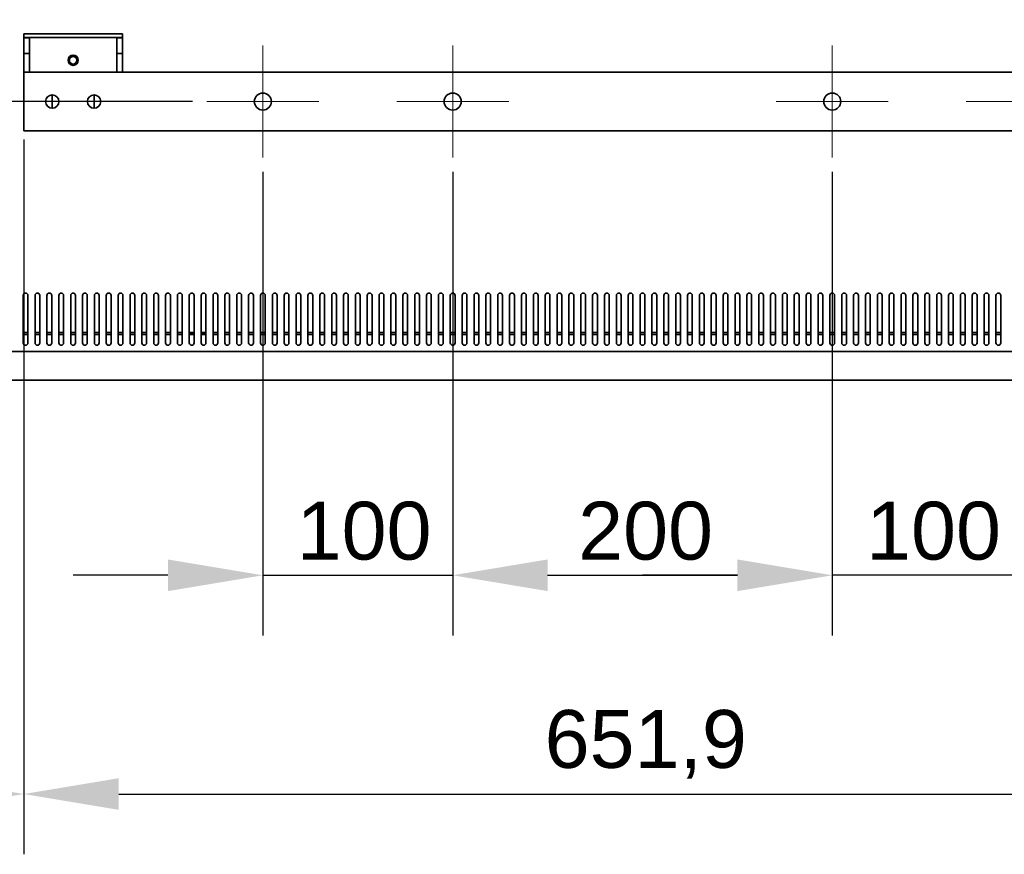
# Model space of a CAD drawing. Header units: millimetres. Extents: x 0 to 4200, y 0 to 2970.
# Tile 18 of 22: x 2952 to 3471, y 1617 to 2056. Entities that reach past the tile are written whole.
import ezdxf

# ---------------------------------------------------------------- set-up
doc = ezdxf.new("R2010")
doc.units = ezdxf.units.MM
doc.header["$LTSCALE"] = 10
for name, color, linetype, lineweight in [('Bemaßungen(ISO)', 7, 'Continuous', 18), ('Mittelpunktmarkierung(ISO)', 7, 'Continuous', 18), ('Sichtbare Kanten(ISO)', 7, 'Continuous', 35)]:
    doc.layers.add(name, color=color, linetype=linetype, lineweight=lineweight)
doc.styles.add('Aktuell-ISOGroßer Text', font='arial.ttf')
doc.dimstyles.new('X.XXXGroßer Text', dxfattribs={"dimscale": 10, "dimtxt": 3.048, "dimasz": 5, "dimexe": 3.175, "dimexo": 0.75, "dimgap": 0.762, "dimtad": 1, "dimdec": 1, "dimrnd": 1e-08, "dimzin": 12, "dimtxsty": 'Aktuell-ISOGroßer Text', "dimcen": 0.09, "dimdle": 10, "dimclrd": 256, "dimclre": 256, "dimclrt": 7, "dimadec": 0, "dimazin": 3, "dimtfac": 0.656168, "dimtdec": 1, "dimtmove": 0, "dimatfit": 3, "dimfxl": 1, "dimtolj": 1, "dimlwd": 25, "dimlwe": 25, "dimarcsym": 0})

# ---------------------------------------------------------------- blocks, each defined once
blk = doc.blocks.new('*D15')
at = {"layer": 'Bemaßungen(ISO)', "color": 250, "linetype": 'Continuous', "lineweight": 25, "true_color": 0x3f3f3f, "transparency": 16777216}
for p, q in [((3043.18, 2413.34), (2542.23, 2413.34)), ((2573.98, 2363.34), (2573.98, 2063.34)), ((3043.18, 2013.34), (2542.23, 2013.34))]:
    blk.add_line(p, q, dxfattribs=at)
at = {"layer": 'Bemaßungen(ISO)', "color": 250, "linetype": 'Continuous', "true_color": 0x3f3f3f, "transparency": 16777216}
for points in [[(2565.65, 2363.34), (2582.32, 2363.34), (2573.98, 2413.34)], [(2565.65, 2063.34), (2582.32, 2063.34), (2573.98, 2013.34)]]:
    blk.add_solid(points, dxfattribs=at)
at = {"layer": 'Defpoints', "color": 0, "linetype": 'Continuous', "transparency": 16777216}
for p in [(3050.68, 2413.34), (2573.98, 2013.34), (3050.68, 2013.34)]:
    blk.add_point(p, dxfattribs=at)
at = {"layer": 'Bemaßungen(ISO)', "color": 7, "linetype": 'Continuous', "lineweight": 25, "transparency": 16777216, "insert": (2535.24, 2179.11), "char_height": 30.48, "attachment_point": 1, "rotation": 90, "style": 'Aktuell-ISOGroßer Text'}
blk.add_mtext('\\A1;400', dxfattribs=at)
blk = doc.blocks.new('*D16')
at = {"layer": 'Bemaßungen(ISO)', "color": 250, "linetype": 'Continuous', "lineweight": 25, "true_color": 0x3f3f3f, "transparency": 16777216}
for p, q in [((2573.98, 2063.34), (2573.98, 2113.34)), ((3043.18, 2013.34), (2542.23, 2013.34)), ((2573.98, 2013.34), (2573.98, 1963.34)), ((2573.98, 1916.64), (2573.98, 1963.34)), ((2573.98, 1866.64), (2573.98, 1916.64)), ((2666.48, 1866.64), (2542.23, 1866.64)), ((2573.98, 1816.64), (2573.98, 1766.64))]:
    blk.add_line(p, q, dxfattribs=at)
at = {"layer": 'Bemaßungen(ISO)', "color": 250, "linetype": 'Continuous', "true_color": 0x3f3f3f, "transparency": 16777216}
for points in [[(2565.65, 2063.34), (2582.32, 2063.34), (2573.98, 2013.34)], [(2565.65, 1816.64), (2582.32, 1816.64), (2573.98, 1866.64)]]:
    blk.add_solid(points, dxfattribs=at)
at = {"layer": 'Defpoints', "color": 0, "linetype": 'Continuous', "transparency": 16777216}
for p in [(2573.98, 2013.34), (3050.68, 2013.34), (2673.98, 1866.64)]:
    blk.add_point(p, dxfattribs=at)
at = {"layer": 'Bemaßungen(ISO)', "color": 7, "linetype": 'Continuous', "lineweight": 25, "transparency": 16777216, "insert": (2529.73, 1890), "char_height": 30.48, "attachment_point": 1, "rotation": 90, "style": 'Aktuell-ISOGroßer Text'}
blk.add_mtext('\\A1;146,7', dxfattribs=at)
blk = doc.blocks.new('*D17')
at = {"layer": 'Bemaßungen(ISO)', "color": 250, "linetype": 'Continuous', "lineweight": 25, "true_color": 0x3f3f3f, "transparency": 16777216}
for p, q in [((3080.18, 1976.34), (3080.18, 1732.09)), ((3180.18, 1976.34), (3180.18, 1732.09)), ((3030.18, 1763.84), (2980.18, 1763.84)), ((3080.18, 1763.84), (3180.18, 1763.84)), ((3230.18, 1763.84), (3280.18, 1763.84))]:
    blk.add_line(p, q, dxfattribs=at)
at = {"layer": 'Bemaßungen(ISO)', "color": 250, "linetype": 'Continuous', "true_color": 0x3f3f3f, "transparency": 16777216}
for points in [[(3030.18, 1772.17), (3030.18, 1755.51), (3080.18, 1763.84)], [(3230.18, 1772.17), (3230.18, 1755.51), (3180.18, 1763.84)]]:
    blk.add_solid(points, dxfattribs=at)
at = {"layer": 'Defpoints', "color": 0, "linetype": 'Continuous', "transparency": 16777216}
for p in [(3080.18, 1983.84), (3180.18, 1983.84), (3180.18, 1763.84)]:
    blk.add_point(p, dxfattribs=at)
at = {"layer": 'Bemaßungen(ISO)', "color": 7, "linetype": 'Continuous', "lineweight": 25, "transparency": 16777216, "insert": (3098, 1802.58), "char_height": 30.48, "attachment_point": 1, "style": 'Aktuell-ISOGroßer Text'}
blk.add_mtext('\\A1;100', dxfattribs=at)
blk = doc.blocks.new('*D18')
at = {"layer": 'Bemaßungen(ISO)', "color": 250, "linetype": 'Continuous', "lineweight": 25, "true_color": 0x3f3f3f, "transparency": 16777216}
for p, q in [((3180.18, 1976.34), (3180.18, 1732.09)), ((3380.18, 1976.34), (3380.18, 1732.09)), ((3230.18, 1763.84), (3330.18, 1763.84))]:
    blk.add_line(p, q, dxfattribs=at)
at = {"layer": 'Bemaßungen(ISO)', "color": 250, "linetype": 'Continuous', "true_color": 0x3f3f3f, "transparency": 16777216}
for points in [[(3230.18, 1772.17), (3230.18, 1755.51), (3180.18, 1763.84)], [(3330.18, 1772.17), (3330.18, 1755.51), (3380.18, 1763.84)]]:
    blk.add_solid(points, dxfattribs=at)
at = {"layer": 'Defpoints', "color": 0, "linetype": 'Continuous', "transparency": 16777216}
for p in [(3180.18, 1983.84), (3380.18, 1983.84), (3380.18, 1763.84)]:
    blk.add_point(p, dxfattribs=at)
at = {"layer": 'Bemaßungen(ISO)', "color": 7, "linetype": 'Continuous', "lineweight": 25, "transparency": 16777216, "insert": (3246.3, 1802.58), "char_height": 30.48, "attachment_point": 1, "style": 'Aktuell-ISOGroßer Text'}
blk.add_mtext('\\A1;200', dxfattribs=at)
blk = doc.blocks.new('*D19')
at = {"layer": 'Bemaßungen(ISO)', "color": 250, "linetype": 'Continuous', "lineweight": 25, "true_color": 0x3f3f3f, "transparency": 16777216}
for p, q in [((3380.18, 1976.34), (3380.18, 1732.09)), ((3480.18, 1976.34), (3480.18, 1732.09)), ((3330.18, 1763.84), (3280.18, 1763.84)), ((3480.18, 1763.84), (3380.18, 1763.84)), ((3530.18, 1763.84), (3580.18, 1763.84))]:
    blk.add_line(p, q, dxfattribs=at)
at = {"layer": 'Bemaßungen(ISO)', "color": 250, "linetype": 'Continuous', "true_color": 0x3f3f3f, "transparency": 16777216}
for points in [[(3330.18, 1772.17), (3330.18, 1755.51), (3380.18, 1763.84)], [(3530.18, 1772.17), (3530.18, 1755.51), (3480.18, 1763.84)]]:
    blk.add_solid(points, dxfattribs=at)
at = {"layer": 'Defpoints', "color": 0, "linetype": 'Continuous', "transparency": 16777216}
for p in [(3380.18, 1983.84), (3480.18, 1983.84), (3380.18, 1763.84)]:
    blk.add_point(p, dxfattribs=at)
at = {"layer": 'Bemaßungen(ISO)', "color": 7, "linetype": 'Continuous', "lineweight": 25, "transparency": 16777216, "insert": (3398, 1802.58), "char_height": 30.48, "attachment_point": 1, "style": 'Aktuell-ISOGroßer Text'}
blk.add_mtext('\\A1;100', dxfattribs=at)
blk = doc.blocks.new('*D20')
at = {"layer": 'Bemaßungen(ISO)', "color": 250, "linetype": 'Continuous', "lineweight": 25, "true_color": 0x3f3f3f, "transparency": 16777216}
for p, q in [((2954.23, 1993.34), (2954.23, 1616.89)), ((2671.48, 1861.14), (2671.48, 1616.89)), ((2721.48, 1648.64), (2904.23, 1648.64))]:
    blk.add_line(p, q, dxfattribs=at)
at = {"layer": 'Bemaßungen(ISO)', "color": 250, "linetype": 'Continuous', "true_color": 0x3f3f3f, "transparency": 16777216}
for points in [[(2721.48, 1656.97), (2721.48, 1640.31), (2671.48, 1648.64)], [(2904.23, 1656.97), (2904.23, 1640.31), (2954.23, 1648.64)]]:
    blk.add_solid(points, dxfattribs=at)
at = {"layer": 'Defpoints', "color": 0, "linetype": 'Continuous', "transparency": 16777216}
for p in [(2954.23, 2000.84), (2671.48, 1868.64), (2954.23, 1648.64)]:
    blk.add_point(p, dxfattribs=at)
at = {"layer": 'Bemaßungen(ISO)', "color": 7, "linetype": 'Continuous', "lineweight": 25, "transparency": 16777216, "insert": (2761.17, 1692.89), "char_height": 30.48, "attachment_point": 1, "style": 'Aktuell-ISOGroßer Text'}
blk.add_mtext('\\A1;282,7', dxfattribs=at)
blk = doc.blocks.new('*D21')
at = {"layer": 'Bemaßungen(ISO)', "color": 250, "linetype": 'Continuous', "lineweight": 25, "true_color": 0x3f3f3f, "transparency": 16777216}
for p, q in [((2954.23, 1993.34), (2954.23, 1616.89)), ((3606.13, 1993.34), (3606.13, 1616.89)), ((3004.23, 1648.64), (3556.13, 1648.64))]:
    blk.add_line(p, q, dxfattribs=at)
at = {"layer": 'Bemaßungen(ISO)', "color": 250, "linetype": 'Continuous', "true_color": 0x3f3f3f, "transparency": 16777216}
for points in [[(3004.23, 1656.97), (3004.23, 1640.31), (2954.23, 1648.64)], [(3556.13, 1656.97), (3556.13, 1640.31), (3606.13, 1648.64)]]:
    blk.add_solid(points, dxfattribs=at)
at = {"layer": 'Defpoints', "color": 0, "linetype": 'Continuous', "transparency": 16777216}
for p in [(2954.23, 2000.84), (3606.13, 2000.84), (3606.13, 1648.64)]:
    blk.add_point(p, dxfattribs=at)
at = {"layer": 'Bemaßungen(ISO)', "color": 7, "linetype": 'Continuous', "lineweight": 25, "transparency": 16777216, "insert": (3228.64, 1692.89), "char_height": 30.48, "attachment_point": 1, "style": 'Aktuell-ISOGroßer Text'}
blk.add_mtext('\\A1;651,9', dxfattribs=at)

msp = doc.modelspace()

# ---------------------------------------------------------------- linework, layer by layer
at = {"layer": 'Mittelpunktmarkierung(ISO)', "linetype": 'Continuous'}
for p, q in [((3080.18, 2042.84), (3080.18, 1983.84)), ((3180.18, 2042.84), (3180.18, 1983.84)), ((3380.18, 2042.84), (3380.18, 1983.84)), ((3109.68, 2013.34), (3050.68, 2013.34)), ((3209.68, 2013.34), (3150.68, 2013.34)), ((3409.68, 2013.34), (3350.68, 2013.34)), ((3509.68, 2013.34), (3450.68, 2013.34))]:
    msp.add_line(p, q, dxfattribs=at)
at = {"layer": 'Sichtbare Kanten(ISO)'}
for p, q in [((2954.23, 2049.09), (2962.23, 2049.09)), ((2954.23, 2049.09), (2954.23, 2047.09)), ((2962.23, 2049.09), (2998.23, 2049.09)), ((2998.23, 2049.09), (3006.23, 2049.09)), ((3006.23, 2047.09), (3006.23, 2049.09)), ((2962.23, 2047.09), (2954.23, 2047.09)), ((2957.23, 2046.89), (2954.23, 2046.89)), ((2954.23, 2038.64), (2954.23, 2046.89)), ((2957.23, 2047.09), (2957.23, 2046.89)), ((2957.23, 2038.64), (2957.23, 2046.89)), ((2998.23, 2047.09), (2962.23, 2047.09)), ((3006.23, 2047.09), (2998.23, 2047.09)), ((3003.23, 2047.09), (3003.23, 2046.89)), ((3006.23, 2046.89), (3003.23, 2046.89)), ((3003.23, 2038.64), (3003.23, 2046.89)), ((3006.23, 2038.64), (3006.23, 2046.89)), ((2957.23, 2038.64), (2954.23, 2038.64)), ((2954.23, 2038.64), (2954.23, 2028.84)), ((2957.23, 2028.84), (2957.23, 2038.64)), ((3006.23, 2038.64), (3003.23, 2038.64)), ((3003.23, 2038.64), (3003.23, 2028.84)), ((3006.23, 2028.84), (3006.23, 2038.64)), ((2954.23, 2028.84), (3606.13, 2028.84)), ((2954.23, 2025.84), (2954.23, 2028.84)), ((2954.23, 2000.84), (2954.23, 2025.84)), ((2969.23, 2009.84), (2969.23, 2016.84)), ((2991.23, 2016.84), (2991.23, 2009.84)), ((2954.23, 2000.84), (2954.23, 1997.84)), ((3606.13, 1997.84), (2954.23, 1997.84)), ((2953.93, 1886.24), (2953.93, 1911.24)), ((2956.43, 1911.24), (2956.43, 1886.24)), ((2960.18, 1886.24), (2960.18, 1911.24)), ((2962.68, 1911.24), (2962.68, 1886.24)), ((2966.43, 1886.24), (2966.43, 1911.24)), ((2968.93, 1911.24), (2968.93, 1886.24)), ((2972.68, 1886.24), (2972.68, 1911.24)), ((2975.18, 1911.24), (2975.18, 1886.24)), ((2978.93, 1886.24), (2978.93, 1911.24)), ((2981.43, 1911.24), (2981.43, 1886.24)), ((2985.18, 1886.24), (2985.18, 1911.24)), ((2987.68, 1911.24), (2987.68, 1886.24)), ((2991.43, 1886.24), (2991.43, 1911.24)), ((2993.93, 1911.24), (2993.93, 1886.24)), ((2997.68, 1886.24), (2997.68, 1911.24)), ((3000.18, 1911.24), (3000.18, 1886.24)), ((3003.93, 1886.24), (3003.93, 1911.24)), ((3006.43, 1911.24), (3006.43, 1886.24)), ((3010.18, 1886.24), (3010.18, 1911.24)), ((3012.68, 1911.24), (3012.68, 1886.24)), ((3016.43, 1886.24), (3016.43, 1911.24)), ((3018.93, 1911.24), (3018.93, 1886.24)), ((3022.68, 1886.24), (3022.68, 1911.24)), ((3025.18, 1911.24), (3025.18, 1886.24)), ((3028.93, 1886.24), (3028.93, 1911.24)), ((3031.43, 1911.24), (3031.43, 1886.24)), ((3035.18, 1886.24), (3035.18, 1911.24)), ((3037.68, 1911.24), (3037.68, 1886.24)), ((3041.43, 1886.24), (3041.43, 1911.24)), ((3043.93, 1911.24), (3043.93, 1886.24)), ((3047.68, 1886.24), (3047.68, 1911.24)), ((3050.18, 1911.24), (3050.18, 1886.24)), ((3053.93, 1886.24), (3053.93, 1911.24)), ((3056.43, 1911.24), (3056.43, 1886.24)), ((3060.18, 1886.24), (3060.18, 1911.24)), ((3062.68, 1911.24), (3062.68, 1886.24)), ((3066.43, 1886.24), (3066.43, 1911.24)), ((3068.93, 1911.24), (3068.93, 1886.24)), ((3072.68, 1886.24), (3072.68, 1911.24)), ((3075.18, 1911.24), (3075.18, 1886.24)), ((3078.93, 1886.24), (3078.93, 1911.24)), ((3081.43, 1911.24), (3081.43, 1886.24)), ((3085.18, 1886.24), (3085.18, 1911.24)), ((3087.68, 1911.24), (3087.68, 1886.24)), ((3091.43, 1886.24), (3091.43, 1911.24)), ((3093.93, 1911.24), (3093.93, 1886.24)), ((3097.68, 1886.24), (3097.68, 1911.24)), ((3100.18, 1911.24), (3100.18, 1886.24)), ((3103.93, 1886.24), (3103.93, 1911.24)), ((3106.43, 1911.24), (3106.43, 1886.24)), ((3110.18, 1886.24), (3110.18, 1911.24)), ((3112.68, 1911.24), (3112.68, 1886.24)), ((3116.43, 1886.24), (3116.43, 1911.24)), ((3118.93, 1911.24), (3118.93, 1886.24)), ((3122.68, 1886.24), (3122.68, 1911.24)), ((3125.18, 1911.24), (3125.18, 1886.24)), ((3128.93, 1886.24), (3128.93, 1911.24)), ((3131.43, 1911.24), (3131.43, 1886.24)), ((3135.18, 1886.24), (3135.18, 1911.24)), ((3137.68, 1911.24), (3137.68, 1886.24)), ((3141.43, 1886.24), (3141.43, 1911.24)), ((3143.93, 1911.24), (3143.93, 1886.24)), ((3147.68, 1886.24), (3147.68, 1911.24)), ((3150.18, 1911.24), (3150.18, 1886.24)), ((3153.93, 1886.24), (3153.93, 1911.24)), ((3156.43, 1911.24), (3156.43, 1886.24)), ((3160.18, 1886.24), (3160.18, 1911.24)), ((3162.68, 1911.24), (3162.68, 1886.24)), ((3166.43, 1886.24), (3166.43, 1911.24)), ((3168.93, 1911.24), (3168.93, 1886.24)), ((3172.68, 1886.24), (3172.68, 1911.24)), ((3175.18, 1911.24), (3175.18, 1886.24)), ((3178.93, 1886.24), (3178.93, 1911.24)), ((3181.43, 1911.24), (3181.43, 1886.24)), ((3185.18, 1886.24), (3185.18, 1911.24)), ((3187.68, 1911.24), (3187.68, 1886.24)), ((3191.43, 1886.24), (3191.43, 1911.24)), ((3193.93, 1911.24), (3193.93, 1886.24)), ((3197.68, 1886.24), (3197.68, 1911.24)), ((3200.18, 1911.24), (3200.18, 1886.24)), ((3203.93, 1886.24), (3203.93, 1911.24)), ((3206.43, 1911.24), (3206.43, 1886.24)), ((3210.18, 1886.24), (3210.18, 1911.24)), ((3212.68, 1911.24), (3212.68, 1886.24)), ((3216.43, 1886.24), (3216.43, 1911.24)), ((3218.93, 1911.24), (3218.93, 1886.24)), ((3222.68, 1886.24), (3222.68, 1911.24)), ((3225.18, 1911.24), (3225.18, 1886.24)), ((3228.93, 1886.24), (3228.93, 1911.24)), ((3231.43, 1911.24), (3231.43, 1886.24)), ((3235.18, 1886.24), (3235.18, 1911.24)), ((3237.68, 1911.24), (3237.68, 1886.24)), ((3241.43, 1886.24), (3241.43, 1911.24)), ((3243.93, 1911.24), (3243.93, 1886.24)), ((3247.68, 1886.24), (3247.68, 1911.24)), ((3250.18, 1911.24), (3250.18, 1886.24)), ((3253.93, 1886.24), (3253.93, 1911.24)), ((3256.43, 1911.24), (3256.43, 1886.24)), ((3260.18, 1886.24), (3260.18, 1911.24)), ((3262.68, 1911.24), (3262.68, 1886.24)), ((3266.43, 1886.24), (3266.43, 1911.24)), ((3268.93, 1911.24), (3268.93, 1886.24)), ((3272.68, 1886.24), (3272.68, 1911.24)), ((3275.18, 1911.24), (3275.18, 1886.24)), ((3278.93, 1886.24), (3278.93, 1911.24)), ((3281.43, 1911.24), (3281.43, 1886.24)), ((3285.18, 1886.24), (3285.18, 1911.24)), ((3287.68, 1911.24), (3287.68, 1886.24)), ((3291.43, 1886.24), (3291.43, 1911.24)), ((3293.93, 1911.24), (3293.93, 1886.24)), ((3297.68, 1886.24), (3297.68, 1911.24)), ((3300.18, 1911.24), (3300.18, 1886.24)), ((3303.93, 1886.24), (3303.93, 1911.24)), ((3306.43, 1911.24), (3306.43, 1886.24)), ((3310.18, 1886.24), (3310.18, 1911.24)), ((3312.68, 1911.24), (3312.68, 1886.24)), ((3316.43, 1886.24), (3316.43, 1911.24)), ((3318.93, 1911.24), (3318.93, 1886.24)), ((3322.68, 1886.24), (3322.68, 1911.24)), ((3325.18, 1911.24), (3325.18, 1886.24)), ((3328.93, 1886.24), (3328.93, 1911.24)), ((3331.43, 1911.24), (3331.43, 1886.24)), ((3335.18, 1886.24), (3335.18, 1911.24)), ((3337.68, 1911.24), (3337.68, 1886.24)), ((3341.43, 1886.24), (3341.43, 1911.24)), ((3343.93, 1911.24), (3343.93, 1886.24)), ((3347.68, 1886.24), (3347.68, 1911.24)), ((3350.18, 1911.24), (3350.18, 1886.24)), ((3353.93, 1886.24), (3353.93, 1911.24)), ((3356.43, 1911.24), (3356.43, 1886.24)), ((3360.18, 1886.24), (3360.18, 1911.24)), ((3362.68, 1911.24), (3362.68, 1886.24)), ((3366.43, 1886.24), (3366.43, 1911.24)), ((3368.93, 1911.24), (3368.93, 1886.24)), ((3372.68, 1886.24), (3372.68, 1911.24)), ((3375.18, 1911.24), (3375.18, 1886.24)), ((3378.93, 1886.24), (3378.93, 1911.24)), ((3381.43, 1911.24), (3381.43, 1886.24)), ((3385.18, 1886.24), (3385.18, 1911.24)), ((3387.68, 1911.24), (3387.68, 1886.24)), ((3391.43, 1886.24), (3391.43, 1911.24)), ((3393.93, 1911.24), (3393.93, 1886.24)), ((3397.68, 1886.24), (3397.68, 1911.24)), ((3400.18, 1911.24), (3400.18, 1886.24)), ((3403.93, 1886.24), (3403.93, 1911.24)), ((3406.43, 1911.24), (3406.43, 1886.24)), ((3410.18, 1886.24), (3410.18, 1911.24)), ((3412.68, 1911.24), (3412.68, 1886.24)), ((3416.43, 1886.24), (3416.43, 1911.24)), ((3418.93, 1911.24), (3418.93, 1886.24)), ((3422.68, 1886.24), (3422.68, 1911.24)), ((3425.18, 1911.24), (3425.18, 1886.24)), ((3428.93, 1886.24), (3428.93, 1911.24)), ((3431.43, 1911.24), (3431.43, 1886.24)), ((3435.18, 1886.24), (3435.18, 1911.24)), ((3437.68, 1911.24), (3437.68, 1886.24)), ((3441.43, 1886.24), (3441.43, 1911.24)), ((3443.93, 1911.24), (3443.93, 1886.24)), ((3447.68, 1886.24), (3447.68, 1911.24)), ((3450.18, 1911.24), (3450.18, 1886.24)), ((3453.93, 1886.24), (3453.93, 1911.24)), ((3456.43, 1911.24), (3456.43, 1886.24)), ((3460.18, 1886.24), (3460.18, 1911.24)), ((3462.68, 1911.24), (3462.68, 1886.24)), ((3466.43, 1886.24), (3466.43, 1911.24)), ((3468.93, 1911.24), (3468.93, 1886.24)), ((2953.93, 1891.64), (2956.43, 1891.64)), ((2956.43, 1890.64), (2953.93, 1890.64)), ((2960.18, 1891.64), (2962.68, 1891.64)), ((2962.68, 1890.64), (2960.18, 1890.64)), ((2966.43, 1891.64), (2968.93, 1891.64)), ((2968.93, 1890.64), (2966.43, 1890.64)), ((2972.68, 1891.64), (2975.18, 1891.64)), ((2975.18, 1890.64), (2972.68, 1890.64)), ((2978.93, 1891.64), (2981.43, 1891.64)), ((2981.43, 1890.64), (2978.93, 1890.64)), ((2985.18, 1891.64), (2987.68, 1891.64)), ((2987.68, 1890.64), (2985.18, 1890.64)), ((2991.43, 1891.64), (2993.93, 1891.64)), ((2993.93, 1890.64), (2991.43, 1890.64)), ((2997.68, 1891.64), (3000.18, 1891.64)), ((3000.18, 1890.64), (2997.68, 1890.64)), ((3003.93, 1891.64), (3006.43, 1891.64)), ((3006.43, 1890.64), (3003.93, 1890.64)), ((3010.18, 1891.64), (3012.68, 1891.64)), ((3012.68, 1890.64), (3010.18, 1890.64)), ((3016.43, 1891.64), (3018.93, 1891.64)), ((3018.93, 1890.64), (3016.43, 1890.64)), ((3022.68, 1891.64), (3025.18, 1891.64)), ((3025.18, 1890.64), (3022.68, 1890.64)), ((3028.93, 1891.64), (3031.43, 1891.64)), ((3031.43, 1890.64), (3028.93, 1890.64)), ((3035.18, 1891.64), (3037.68, 1891.64)), ((3037.68, 1890.64), (3035.18, 1890.64)), ((3041.43, 1891.64), (3043.93, 1891.64)), ((3043.93, 1890.94), (3041.43, 1890.94)), ((3043.93, 1890.64), (3041.43, 1890.64)), ((3047.68, 1891.64), (3050.18, 1891.64)), ((3050.18, 1890.94), (3047.68, 1890.94)), ((3050.18, 1890.64), (3047.68, 1890.64)), ((3053.93, 1891.64), (3056.43, 1891.64)), ((3056.43, 1890.64), (3053.93, 1890.64)), ((3060.18, 1891.64), (3062.68, 1891.64)), ((3062.68, 1890.64), (3060.18, 1890.64)), ((3066.43, 1891.64), (3068.93, 1891.64)), ((3068.93, 1890.64), (3066.43, 1890.64)), ((3072.68, 1891.64), (3075.18, 1891.64)), ((3075.18, 1890.64), (3072.68, 1890.64)), ((3078.93, 1891.64), (3081.43, 1891.64)), ((3081.43, 1890.64), (3078.93, 1890.64)), ((3085.18, 1891.64), (3087.68, 1891.64)), ((3087.68, 1890.64), (3085.18, 1890.64)), ((3091.43, 1891.64), (3093.93, 1891.64)), ((3093.93, 1890.64), (3091.43, 1890.64)), ((3097.68, 1891.64), (3100.18, 1891.64)), ((3100.18, 1890.64), (3097.68, 1890.64)), ((3103.93, 1891.64), (3106.43, 1891.64)), ((3106.43, 1890.64), (3103.93, 1890.64)), ((3110.18, 1891.64), (3112.68, 1891.64)), ((3112.68, 1890.64), (3110.18, 1890.64)), ((3116.43, 1891.64), (3118.93, 1891.64)), ((3118.93, 1890.64), (3116.43, 1890.64)), ((3122.68, 1891.64), (3125.18, 1891.64)), ((3125.18, 1890.64), (3122.68, 1890.64)), ((3128.93, 1891.64), (3131.43, 1891.64)), ((3131.43, 1890.64), (3128.93, 1890.64)), ((3135.18, 1891.64), (3137.68, 1891.64)), ((3137.68, 1890.64), (3135.18, 1890.64)), ((3141.43, 1891.64), (3143.93, 1891.64)), ((3143.93, 1890.64), (3141.43, 1890.64)), ((3147.68, 1891.64), (3150.18, 1891.64)), ((3150.18, 1890.64), (3147.68, 1890.64)), ((3153.93, 1891.64), (3156.43, 1891.64)), ((3156.43, 1890.64), (3153.93, 1890.64)), ((3160.18, 1891.64), (3162.68, 1891.64)), ((3162.68, 1890.64), (3160.18, 1890.64)), ((3166.43, 1891.64), (3168.93, 1891.64)), ((3168.93, 1890.64), (3166.43, 1890.64)), ((3172.68, 1891.64), (3175.18, 1891.64)), ((3175.18, 1890.64), (3172.68, 1890.64)), ((3178.93, 1891.64), (3181.43, 1891.64)), ((3181.43, 1890.64), (3178.93, 1890.64)), ((3185.18, 1891.64), (3187.68, 1891.64)), ((3187.68, 1890.64), (3185.18, 1890.64)), ((3191.43, 1891.64), (3193.93, 1891.64)), ((3193.93, 1890.64), (3191.43, 1890.64)), ((3197.68, 1891.64), (3200.18, 1891.64)), ((3200.18, 1890.64), (3197.68, 1890.64)), ((3203.93, 1891.64), (3206.43, 1891.64)), ((3206.43, 1890.64), (3203.93, 1890.64)), ((3210.18, 1891.64), (3212.68, 1891.64)), ((3212.68, 1890.64), (3210.18, 1890.64)), ((3216.43, 1891.64), (3218.93, 1891.64)), ((3218.93, 1890.64), (3216.43, 1890.64)), ((3222.68, 1891.64), (3225.18, 1891.64)), ((3225.18, 1890.64), (3222.68, 1890.64)), ((3228.93, 1891.64), (3231.43, 1891.64)), ((3231.43, 1890.64), (3228.93, 1890.64)), ((3235.18, 1891.64), (3237.68, 1891.64)), ((3237.68, 1890.64), (3235.18, 1890.64)), ((3241.43, 1891.64), (3243.93, 1891.64)), ((3243.93, 1890.64), (3241.43, 1890.64)), ((3247.68, 1891.64), (3250.18, 1891.64)), ((3250.18, 1890.64), (3247.68, 1890.64)), ((3253.93, 1891.64), (3256.43, 1891.64)), ((3256.43, 1890.64), (3253.93, 1890.64)), ((3260.18, 1891.64), (3262.68, 1891.64)), ((3262.68, 1890.64), (3260.18, 1890.64)), ((3266.43, 1891.64), (3268.93, 1891.64)), ((3268.93, 1890.64), (3266.43, 1890.64)), ((3272.68, 1891.64), (3275.18, 1891.64)), ((3275.18, 1890.64), (3272.68, 1890.64)), ((3278.93, 1891.64), (3281.43, 1891.64)), ((3281.43, 1890.64), (3278.93, 1890.64)), ((3285.18, 1891.64), (3287.68, 1891.64)), ((3287.68, 1890.64), (3285.18, 1890.64)), ((3291.43, 1891.64), (3293.93, 1891.64)), ((3293.93, 1890.64), (3291.43, 1890.64)), ((3297.68, 1891.64), (3300.18, 1891.64)), ((3300.18, 1890.64), (3297.68, 1890.64)), ((3303.93, 1891.64), (3306.43, 1891.64)), ((3306.43, 1890.64), (3303.93, 1890.64)), ((3310.18, 1891.64), (3312.68, 1891.64)), ((3312.68, 1890.64), (3310.18, 1890.64)), ((3316.43, 1891.64), (3318.93, 1891.64)), ((3318.93, 1890.64), (3316.43, 1890.64)), ((3322.68, 1891.64), (3325.18, 1891.64)), ((3325.18, 1890.64), (3322.68, 1890.64)), ((3328.93, 1891.64), (3331.43, 1891.64)), ((3331.43, 1890.64), (3328.93, 1890.64)), ((3335.18, 1891.64), (3337.68, 1891.64)), ((3337.68, 1890.64), (3335.18, 1890.64)), ((3341.43, 1891.64), (3343.93, 1891.64)), ((3343.93, 1890.64), (3341.43, 1890.64)), ((3347.68, 1891.64), (3350.18, 1891.64)), ((3350.18, 1890.64), (3347.68, 1890.64)), ((3353.93, 1891.64), (3356.43, 1891.64)), ((3356.43, 1890.64), (3353.93, 1890.64)), ((3360.18, 1891.64), (3362.68, 1891.64)), ((3362.68, 1890.64), (3360.18, 1890.64)), ((3366.43, 1891.64), (3368.93, 1891.64)), ((3368.93, 1890.64), (3366.43, 1890.64)), ((3372.68, 1891.64), (3375.18, 1891.64)), ((3375.18, 1890.64), (3372.68, 1890.64)), ((3378.93, 1891.64), (3381.43, 1891.64)), ((3381.43, 1890.64), (3378.93, 1890.64)), ((3385.18, 1891.64), (3387.68, 1891.64)), ((3387.68, 1890.64), (3385.18, 1890.64)), ((3391.43, 1891.64), (3393.93, 1891.64)), ((3393.93, 1890.64), (3391.43, 1890.64)), ((3397.68, 1891.64), (3400.18, 1891.64)), ((3400.18, 1890.64), (3397.68, 1890.64)), ((3403.93, 1891.64), (3406.43, 1891.64)), ((3406.43, 1890.64), (3403.93, 1890.64)), ((3410.18, 1891.64), (3412.68, 1891.64)), ((3412.68, 1890.64), (3410.18, 1890.64)), ((3416.43, 1891.64), (3418.93, 1891.64)), ((3418.93, 1890.64), (3416.43, 1890.64)), ((3422.68, 1891.64), (3425.18, 1891.64)), ((3425.18, 1890.64), (3422.68, 1890.64)), ((3428.93, 1891.64), (3431.43, 1891.64)), ((3431.43, 1890.64), (3428.93, 1890.64)), ((3435.18, 1891.64), (3437.68, 1891.64)), ((3437.68, 1890.64), (3435.18, 1890.64)), ((3441.43, 1891.64), (3443.93, 1891.64)), ((3443.93, 1890.64), (3441.43, 1890.64)), ((3447.68, 1891.64), (3450.18, 1891.64)), ((3450.18, 1890.64), (3447.68, 1890.64)), ((3453.93, 1891.64), (3456.43, 1891.64)), ((3456.43, 1890.64), (3453.93, 1890.64)), ((3460.18, 1891.64), (3462.68, 1891.64)), ((3462.68, 1890.64), (3460.18, 1890.64)), ((3466.43, 1891.64), (3468.93, 1891.64)), ((3468.93, 1890.64), (3466.43, 1890.64)), ((3872.88, 1881.64), (2687.48, 1881.64)), ((3872.88, 1866.64), (2687.48, 1866.64))]:
    msp.add_line(p, q, dxfattribs=at)
for centre, radius in [((2980.23, 2035.09), 2.7), ((2980.23, 2035.09), 2.25), ((2980.23, 2035.09), 2), ((2969.23, 2013.34), 3.5), ((2991.23, 2013.34), 3.5), ((3080.18, 2013.34), 4.5), ((3180.18, 2013.34), 4.5), ((3380.18, 2013.34), 4.5)]:
    msp.add_circle(centre, radius, dxfattribs=at)
for centre, start, end in [((2955.18, 1911.24), 0, 180), ((2961.43, 1911.24), 0, 180), ((2967.68, 1911.24), 0, 180), ((2973.93, 1911.24), 0, 180), ((2980.18, 1911.24), 0, 180), ((2986.43, 1911.24), 0, 180), ((2992.68, 1911.24), 0, 180), ((2998.93, 1911.24), 0, 180), ((3005.18, 1911.24), 0, 180), ((3011.43, 1911.24), 0, 180), ((3017.68, 1911.24), 0, 180), ((3023.93, 1911.24), 0, 180), ((3030.18, 1911.24), 0, 180), ((3036.43, 1911.24), 0, 180), ((3042.68, 1911.24), 0, 180), ((3048.93, 1911.24), 0, 180), ((3055.18, 1911.24), 0, 180), ((3061.43, 1911.24), 0, 180), ((3067.68, 1911.24), 0, 180), ((3073.93, 1911.24), 0, 180), ((3080.18, 1911.24), 0, 180), ((3086.43, 1911.24), 0, 180), ((3092.68, 1911.24), 0, 180), ((3098.93, 1911.24), 0, 180), ((3105.18, 1911.24), 0, 180), ((3111.43, 1911.24), 0, 180), ((3117.68, 1911.24), 0, 180), ((3123.93, 1911.24), 0, 180), ((3130.18, 1911.24), 0, 180), ((3136.43, 1911.24), 0, 180), ((3142.68, 1911.24), 0, 180), ((3148.93, 1911.24), 0, 180), ((3155.18, 1911.24), 0, 180), ((3161.43, 1911.24), 0, 180), ((3167.68, 1911.24), 0, 180), ((3173.93, 1911.24), 0, 180), ((3180.18, 1911.24), 0, 180), ((3186.43, 1911.24), 0, 180), ((3192.68, 1911.24), 0, 180), ((3198.93, 1911.24), 0, 180), ((3205.18, 1911.24), 0, 180), ((3211.43, 1911.24), 0, 180), ((3217.68, 1911.24), 0, 180), ((3223.93, 1911.24), 0, 180), ((3230.18, 1911.24), 0, 180), ((3236.43, 1911.24), 0, 180), ((3242.68, 1911.24), 0, 180), ((3248.93, 1911.24), 0, 180), ((3255.18, 1911.24), 0, 180), ((3261.43, 1911.24), 0, 180), ((3267.68, 1911.24), 0, 180), ((3273.93, 1911.24), 0, 180), ((3280.18, 1911.24), 0, 180), ((3286.43, 1911.24), 0, 180), ((3292.68, 1911.24), 0, 180), ((3298.93, 1911.24), 0, 180), ((3305.18, 1911.24), 0, 180), ((3311.43, 1911.24), 0, 180), ((3317.68, 1911.24), 0, 180), ((3323.93, 1911.24), 0, 180), ((3330.18, 1911.24), 0, 180), ((3336.43, 1911.24), 0, 180), ((3342.68, 1911.24), 0, 180), ((3348.93, 1911.24), 0, 180), ((3355.18, 1911.24), 0, 180), ((3361.43, 1911.24), 0, 180), ((3367.68, 1911.24), 0, 180), ((3373.93, 1911.24), 0, 180), ((3380.18, 1911.24), 0, 180), ((3386.43, 1911.24), 0, 180), ((3392.68, 1911.24), 0, 180), ((3398.93, 1911.24), 0, 180), ((3405.18, 1911.24), 0, 180), ((3411.43, 1911.24), 0, 180), ((3417.68, 1911.24), 0, 180), ((3423.93, 1911.24), 0, 180), ((3430.18, 1911.24), 0, 180), ((3436.43, 1911.24), 0, 180), ((3442.68, 1911.24), 0, 180), ((3448.93, 1911.24), 0, 180), ((3455.18, 1911.24), 0, 180), ((3461.43, 1911.24), 0, 180), ((3467.68, 1911.24), 0, 180), ((2955.18, 1886.24), 180, 0), ((2961.43, 1886.24), 180, 0), ((2967.68, 1886.24), 180, 0), ((2973.93, 1886.24), 180, 0), ((2980.18, 1886.24), 180, 0), ((2986.43, 1886.24), 180, 0), ((2992.68, 1886.24), 180, 0), ((2998.93, 1886.24), 180, 0), ((3005.18, 1886.24), 180, 0), ((3011.43, 1886.24), 180, 0), ((3017.68, 1886.24), 180, 0), ((3023.93, 1886.24), 180, 0), ((3030.18, 1886.24), 180, 0), ((3036.43, 1886.24), 180, 0), ((3042.68, 1886.24), 180, 0), ((3048.93, 1886.24), 180, 0), ((3055.18, 1886.24), 180, 0), ((3061.43, 1886.24), 180, 0), ((3067.68, 1886.24), 180, 0), ((3073.93, 1886.24), 180, 0), ((3080.18, 1886.24), 180, 0), ((3086.43, 1886.24), 180, 0), ((3092.68, 1886.24), 180, 0), ((3098.93, 1886.24), 180, 0), ((3105.18, 1886.24), 180, 0), ((3111.43, 1886.24), 180, 0), ((3117.68, 1886.24), 180, 0), ((3123.93, 1886.24), 180, 0), ((3130.18, 1886.24), 180, 0), ((3136.43, 1886.24), 180, 0), ((3142.68, 1886.24), 180, 0), ((3148.93, 1886.24), 180, 0), ((3155.18, 1886.24), 180, 0), ((3161.43, 1886.24), 180, 0), ((3167.68, 1886.24), 180, 0), ((3173.93, 1886.24), 180, 0), ((3180.18, 1886.24), 180, 0), ((3186.43, 1886.24), 180, 0), ((3192.68, 1886.24), 180, 0), ((3198.93, 1886.24), 180, 0), ((3205.18, 1886.24), 180, 0), ((3211.43, 1886.24), 180, 0), ((3217.68, 1886.24), 180, 0), ((3223.93, 1886.24), 180, 0), ((3230.18, 1886.24), 180, 0), ((3236.43, 1886.24), 180, 0), ((3242.68, 1886.24), 180, 0), ((3248.93, 1886.24), 180, 0), ((3255.18, 1886.24), 180, 0), ((3261.43, 1886.24), 180, 0), ((3267.68, 1886.24), 180, 0), ((3273.93, 1886.24), 180, 0), ((3280.18, 1886.24), 180, 0), ((3286.43, 1886.24), 180, 0), ((3292.68, 1886.24), 180, 0), ((3298.93, 1886.24), 180, 0), ((3305.18, 1886.24), 180, 0), ((3311.43, 1886.24), 180, 0), ((3317.68, 1886.24), 180, 0), ((3323.93, 1886.24), 180, 0), ((3330.18, 1886.24), 180, 0), ((3336.43, 1886.24), 180, 0), ((3342.68, 1886.24), 180, 0), ((3348.93, 1886.24), 180, 0), ((3355.18, 1886.24), 180, 0), ((3361.43, 1886.24), 180, 0), ((3367.68, 1886.24), 180, 0), ((3373.93, 1886.24), 180, 0), ((3380.18, 1886.24), 180, 0), ((3386.43, 1886.24), 180, 0), ((3392.68, 1886.24), 180, 0), ((3398.93, 1886.24), 180, 0), ((3405.18, 1886.24), 180, 0), ((3411.43, 1886.24), 180, 0), ((3417.68, 1886.24), 180, 0), ((3423.93, 1886.24), 180, 0), ((3430.18, 1886.24), 180, 0), ((3436.43, 1886.24), 180, 0), ((3442.68, 1886.24), 180, 0), ((3448.93, 1886.24), 180, 0), ((3455.18, 1886.24), 180, 0), ((3461.43, 1886.24), 180, 0), ((3467.68, 1886.24), 180, 0)]:
    msp.add_arc(centre, 1.25, start, end, dxfattribs=at)

# ---------------------------------------------------------------- dimensions: what is measured, and where the dimension line sits
at = {"layer": 'Bemaßungen(ISO)', "color": 250, "linetype": 'Continuous', "lineweight": 25, "true_color": 0x3f3f3f}
for base, p1, p2, angle, override, picture, middle in [((2573.98, 2013.34), (3050.68, 2413.34), (3050.68, 2013.34), 90, {"dimdec": 1, "dimtp": 0, "dimtm": 0, "dimtdec": 1, "dimtofl": 0, "dimatfit": 1}, '*D15', (2573.98, 2213.34)), ((2573.98, 2013.34), (2673.98, 1866.64), (3050.68, 2013.34), 270, {"dimdec": 1, "dimtp": 0, "dimtm": 0, "dimtdec": 1, "dimtofl": 0}, '*D16', (2573.98, 1939.99)), ((3606.13, 1648.64), (2954.23, 2000.84), (3606.13, 2000.84), 180, {"dimdec": 1, "dimtp": 0, "dimtm": 0, "dimtdec": 1, "dimtofl": 0, "dimatfit": 1}, '*D21', (3280.18, 1648.64)), ((3180.18, 1763.84), (3080.18, 1983.84), (3180.18, 1983.84), 180, {"dimdec": 1, "dimtp": 0, "dimtm": 0, "dimtdec": 1, "dimtofl": 1, "dimatfit": 1}, '*D17', (3130.18, 1763.84)), ((3380.18, 1763.84), (3180.18, 1983.84), (3380.18, 1983.84), 180, {"dimdec": 1, "dimtp": 0, "dimtm": 0, "dimtdec": 1, "dimtofl": 0, "dimatfit": 1}, '*D18', (3280.18, 1763.84)), ((3380.18, 1763.84), (3480.18, 1983.84), (3380.18, 1983.84), 180, {"dimdec": 1, "dimtp": 0, "dimtm": 0, "dimtdec": 1, "dimtofl": 1, "dimatfit": 1}, '*D19', (3430.18, 1763.84))]:
    dim = msp.add_linear_dim(base=base, p1=p1, p2=p2, angle=angle, dimstyle='X.XXXGroßer Text', override=override, dxfattribs=at)
    dim.commit()
    dim.dimension.update_dxf_attribs({"geometry": picture, "text_midpoint": middle, "dimtype": 160})
dim = msp.add_linear_dim(base=(2954.23325048, 1648.64017563), p1=(2671.48325048, 1868.64017563), p2=(2954.23325048, 2000.84017563), dimstyle='X.XXXGroßer Text', override={"dimdec": 1, "dimtp": 0, "dimtm": 0, "dimtdec": 1, "dimtofl": 0, "dimatfit": 1}, dxfattribs=at)
dim.commit()
dim.dimension.update_dxf_attribs({"geometry": '*D20', "text_midpoint": (2812.85825048, 1648.64017563), "dimtype": 160})

doc.saveas('drawing.dxf')
